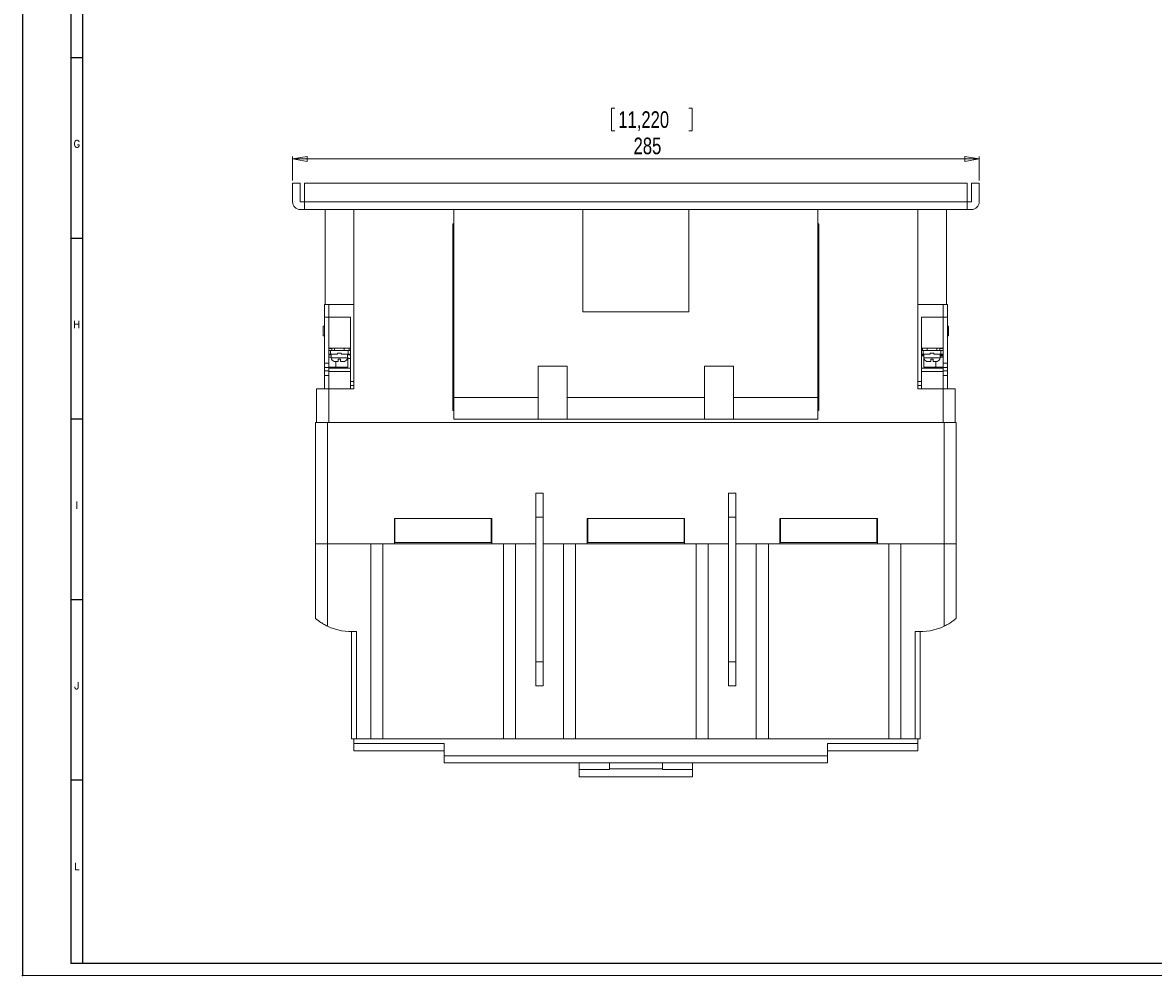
# Model space of a CAD drawing. Header units: millimetres. Extents: x 0 to 1189, y 0 to 841.
# Tile 1 of 10: x 0 to 469, y 0 to 396. Entities that reach past the tile are written whole.
import ezdxf

# ---------------------------------------------------------------- set-up
doc = ezdxf.new("R2010")
doc.units = ezdxf.units.MM
doc.header["$PDSIZE"] = -1
doc.layers.add('FORMATO', color=7, linetype='Continuous')
doc.styles.add('SLDTEXTSTYLE0', font='ROMANS')
doc.styles.add('SLDTEXTSTYLE3', font='TXT', dxfattribs={"width": 0.75})
doc.dimstyles.new('SLDDIMSTYLE0', dxfattribs={"dimtxt": 6.879167, "dimasz": 6, "dimexe": 0, "dimexo": 0.0625, "dimgap": 1.719792, "dimtad": 1, "dimdec": 1, "dimrnd": 1e-09, "dimzin": 12, "dimdsep": 46, "dimtxsty": 'SLDTEXTSTYLE3', "dimblk1": 'CLOSED', "dimblk2": 'CLOSED', "dimsah": 1, "dimcen": 0.09, "dimadec": 0, "dimazin": 3, "dimtfac": 1, "dimtdec": 1, "dimtofl": 0, "dimtmove": 0, "dimatfit": 3, "dimldrblk": 'CLOSED', "dimfxl": 0, "dimfrac": 2, "dimtolj": 1, "dimtzin": 12, "dimarcsym": 0})

# ---------------------------------------------------------------- blocks, each defined once
blk = doc.blocks.new('_CLOSED')
at = {"color": 0, "linetype": 'ByBlock', "lineweight": -2}
for p, q in [((-1, 0.166667), (0, 0)), ((-1, 0.166667), (-1, -0.166667)), ((0, 0), (-1, -0.166667)), ((0, 0), (-1, 0))]:
    blk.add_line(p, q, dxfattribs=at)
blk = doc.blocks.new('_D_5')
at = {"color": 7, "linetype": 'Continuous', "lineweight": 0}
for p, q in [((244.46, 360.06), (244.46, 350.77)), ((244.46, 360.06), (245.85, 360.06)), ((277.98, 360.06), (276.58, 360.06)), ((277.98, 360.06), (277.98, 350.77)), ((244.46, 350.77), (245.85, 350.77)), ((277.98, 350.77), (276.58, 350.77)), ((112.05, 330.03), (112.05, 340.03)), ((112.05, 339.03), (397.05, 339.03)), ((397.05, 330.03), (397.05, 340.03))]:
    blk.add_line(p, q, dxfattribs=at)
at = {"color": 7, "linetype": 'Continuous', "lineweight": 0, "xscale": 6, "yscale": 6, "rotation": 180.0000000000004}
blk.add_blockref('_CLOSED', (112.05, 339.03, -123.16), dxfattribs=at)
at = {"color": 7, "linetype": 'Continuous', "lineweight": 0, "xscale": 6, "yscale": 6}
blk.add_blockref('_CLOSED', (397.05, 339.03, -123.16), dxfattribs=at)
at = {"color": 7, "linetype": 'Continuous', "lineweight": 0, "char_height": 6.879, "attachment_point": 1, "style": 'SLDTEXTSTYLE3'}
for s, insert in [('11,220', (247.25, 358.82)), ('285', (253.6, 347.89))]:
    blk.add_mtext(s, dxfattribs=dict(at, insert=insert))

msp = doc.modelspace()

# ---------------------------------------------------------------- linework, layer by layer
at = {"color": 7, "linetype": 'Continuous', "lineweight": 15}
for p, q in [((112.05, 321.23), (112.05, 329.03)), ((112.05, 329.03), (115.25, 329.03)), ((115.25, 329.03), (115.25, 321.23)), ((117.05, 329.03), (117.05, 321.23)), ((392.05, 329.03), (117.05, 329.03)), ((392.05, 321.23), (392.05, 329.03)), ((393.85, 321.23), (393.85, 329.03)), ((393.85, 329.03), (397.05, 329.03)), ((397.05, 329.03), (397.05, 321.23)), ((115.25, 321.23), (117.05, 321.23)), ((392.05, 321.23), (117.05, 321.23)), ((117.05, 321.23), (117.05, 318.03)), ((392.05, 318.03), (392.05, 321.23)), ((392.05, 321.23), (393.85, 321.23)), ((117.05, 318.03), (115.25, 318.03)), ((392.05, 318.03), (117.05, 318.03)), ((125.55, 318.03), (125.55, 278.53)), ((137.55, 243.53), (137.55, 318.03)), ((179.05, 318.03), (179.05, 240.03)), ((232.55, 275.53), (232.55, 318.03)), ((276.55, 318.03), (276.55, 275.53)), ((330.05, 240.03), (330.05, 318.03)), ((371.55, 243.53), (371.55, 318.03)), ((383.55, 278.53), (383.55, 318.03)), ((393.85, 318.03), (392.05, 318.03)), ((178.55, 234.53), (178.55, 312.03)), ((178.55, 312.03), (179.05, 312.03)), ((330.05, 312.03), (330.55, 312.03)), ((330.55, 312.03), (330.55, 234.53)), ((125.25, 278.53), (125.25, 273.33)), ((125.55, 278.53), (125.25, 278.53)), ((137.55, 278.53), (125.55, 278.53)), ((127.05, 273.33), (127.05, 278.53)), ((371.55, 278.53), (383.55, 278.53)), ((382.05, 273.33), (382.05, 278.53)), ((383.55, 278.53), (383.85, 278.53)), ((383.85, 273.33), (383.85, 278.53)), ((127.05, 273.33), (125.25, 273.33)), ((125.25, 273.33), (125.25, 254.28)), ((127.05, 254.28), (127.05, 273.33)), ((127.05, 273.33), (136.05, 273.33)), ((136.05, 273.33), (136.05, 246.64)), ((276.55, 275.53), (232.55, 275.53)), ((373.05, 273.33), (382.05, 273.33)), ((373.05, 246.64), (373.05, 273.33)), ((383.85, 273.33), (382.05, 273.33)), ((382.05, 254.28), (382.05, 273.33)), ((383.85, 254.28), (383.85, 273.33)), ((125.25, 269.53), (124.75, 269.53)), ((124.75, 269.53), (124.75, 265.53)), ((384.35, 269.53), (383.85, 269.53)), ((384.35, 265.53), (384.35, 269.53)), ((124.75, 265.53), (125.25, 265.53)), ((383.85, 265.53), (384.35, 265.53)), ((127.05, 260.43), (136.05, 260.43)), ((127.05, 260.33), (128.35, 260.23)), ((127.75, 259.43), (127.05, 259.43)), ((127.45, 260.3), (127.45, 260.43)), ((127.75, 257.93), (127.75, 259.43)), ((135.15, 259.43), (127.75, 259.43)), ((128.35, 260.23), (128.35, 259.43)), ((129.45, 260.43), (129.45, 259.43)), ((130.7, 258.43), (132.2, 258.43)), ((130.7, 257.93), (130.7, 258.43)), ((132.2, 258.43), (132.2, 257.93)), ((133.45, 259.43), (133.45, 260.43)), ((135.15, 257.93), (135.15, 259.43)), ((136.05, 259.43), (135.15, 259.43)), ((373.05, 260.43), (382.05, 260.43)), ((373.75, 259.43), (373.05, 259.43)), ((373.75, 259.43), (373.75, 257.93)), ((381.15, 259.43), (373.75, 259.43)), ((375.45, 260.43), (375.45, 259.43)), ((376.7, 257.93), (376.7, 258.43)), ((376.7, 258.43), (378.2, 258.43)), ((378.2, 258.43), (378.2, 257.93)), ((379.45, 259.43), (379.45, 260.43)), ((382.05, 260.33), (380.75, 260.23)), ((380.75, 260.23), (380.75, 259.43)), ((381.15, 257.93), (381.15, 259.43)), ((382.05, 259.43), (381.15, 259.43)), ((381.65, 260.43), (381.65, 260.3)), ((127.05, 254.28), (125.25, 254.28)), ((125.25, 254.28), (125.25, 252.4)), ((127.05, 257.93), (127.75, 257.93)), ((128.1, 257.73), (127.05, 257.73)), ((127.05, 256.73), (128.1, 256.73)), ((127.05, 252.4), (127.05, 254.28)), ((127.75, 257.93), (130.7, 257.93)), ((128.1, 257.93), (128.1, 256.43)), ((129.35, 254.96), (129.67, 254.93)), ((130.05, 252.63), (130.05, 254.93)), ((131.95, 255.93), (130.95, 255.93)), ((132.2, 257.93), (135.15, 257.93)), ((133.23, 254.93), (133.55, 254.96)), ((134.8, 256.43), (134.8, 257.93)), ((136.05, 257.73), (134.8, 257.73)), ((134.8, 256.73), (135.05, 256.73)), ((135.05, 252.63), (135.05, 256.73)), ((135.05, 256.13), (136.05, 256.13)), ((135.15, 257.93), (136.05, 257.93)), ((373.05, 257.93), (373.75, 257.93)), ((374.1, 257.73), (373.05, 257.73)), ((373.05, 257.23), (374.1, 257.23)), ((373.75, 257.93), (376.7, 257.93)), ((374.05, 252.63), (374.05, 256.73)), ((374.1, 256.73), (374.05, 256.73)), ((374.1, 257.93), (374.1, 256.43)), ((375.35, 254.96), (375.67, 254.93)), ((377.95, 255.93), (376.95, 255.93)), ((378.2, 257.93), (381.15, 257.93)), ((379.05, 252.63), (379.05, 254.93)), ((379.23, 254.93), (379.55, 254.96)), ((380.8, 256.43), (380.8, 257.93)), ((382.05, 257.73), (380.8, 257.73)), ((380.8, 257.23), (382.05, 257.23)), ((382.05, 256.73), (380.8, 256.73)), ((381.15, 257.93), (382.05, 257.93)), ((383.85, 254.28), (382.05, 254.28)), ((382.05, 254.28), (382.05, 252.4)), ((383.85, 252.4), (383.85, 254.28)), ((127.05, 252.4), (125.25, 252.4)), ((125.25, 252.4), (125.25, 251.09)), ((125.25, 251.09), (127.05, 251.09)), ((125.25, 251.09), (125.25, 249.11)), ((127.05, 249.11), (125.25, 249.11)), ((125.25, 249.11), (125.25, 243.53)), ((127.05, 252.63), (130.05, 252.63)), ((127.05, 251.09), (127.05, 252.4)), ((136.05, 252.13), (127.05, 252.13)), ((127.05, 251.09), (127.05, 249.11)), ((127.05, 250.7), (136.05, 250.7)), ((127.05, 243.53), (127.05, 249.11)), ((130.05, 252.63), (135.05, 252.63)), ((214.05, 253.03), (226.05, 253.03)), ((214.05, 240.03), (214.05, 253.03)), ((226.05, 253.03), (226.05, 240.03)), ((283.05, 253.03), (295.05, 253.03)), ((283.05, 240.03), (283.05, 253.03)), ((295.05, 253.03), (295.05, 240.03)), ((382.05, 252.13), (373.05, 252.13)), ((373.05, 250.7), (382.05, 250.7)), ((379.05, 252.63), (374.05, 252.63)), ((382.05, 252.63), (379.05, 252.63)), ((382.05, 252.4), (383.85, 252.4)), ((382.05, 252.4), (382.05, 251.09)), ((382.05, 251.09), (383.85, 251.09)), ((382.05, 249.11), (382.05, 251.09)), ((383.85, 249.11), (382.05, 249.11)), ((382.05, 243.53), (382.05, 249.11)), ((383.85, 251.09), (383.85, 252.4)), ((383.85, 249.11), (383.85, 251.09)), ((383.85, 243.53), (383.85, 249.11)), ((136.05, 246.64), (137.55, 246.64)), ((136.05, 246.64), (136.05, 244.92)), ((136.05, 244.92), (137.55, 244.92)), ((136.05, 244.92), (136.05, 243.53)), ((373.05, 246.64), (371.55, 246.64)), ((373.05, 244.92), (371.55, 244.92)), ((373.05, 244.92), (373.05, 246.64)), ((373.05, 243.53), (373.05, 244.92)), ((122.05, 229.53), (122.05, 243.53)), ((127.05, 243.53), (122.05, 243.53)), ((127.05, 229.53), (127.05, 243.53)), ((137.55, 243.53), (127.05, 243.53)), ((179.05, 240.03), (214.05, 240.03)), ((179.05, 231.03), (179.05, 240.03)), ((214.05, 231.03), (214.05, 240.03)), ((226.05, 240.03), (283.05, 240.03)), ((226.05, 231.03), (226.05, 240.03)), ((283.05, 231.03), (283.05, 240.03)), ((295.05, 240.03), (330.05, 240.03)), ((295.05, 231.03), (295.05, 240.03)), ((330.05, 231.03), (330.05, 240.03)), ((382.05, 243.53), (371.55, 243.53)), ((382.05, 229.53), (382.05, 243.53)), ((387.05, 243.53), (382.05, 243.53)), ((387.05, 229.53), (387.05, 243.53)), ((179.05, 234.53), (178.55, 234.53)), ((214.05, 231.03), (179.05, 231.03)), ((226.05, 231.03), (214.05, 231.03)), ((283.05, 231.03), (226.05, 231.03)), ((295.05, 231.03), (283.05, 231.03)), ((330.05, 231.03), (295.05, 231.03)), ((330.55, 234.53), (330.05, 234.53)), ((121.55, 179.23), (121.55, 229.53)), ((126.55, 229.53), (121.55, 229.53)), ((126.55, 179.23), (126.55, 229.53)), ((382.55, 229.53), (126.55, 229.53)), ((382.05, 229.53), (127.05, 229.53)), ((382.55, 179.23), (382.55, 229.53)), ((387.55, 229.53), (382.55, 229.53)), ((387.55, 179.23), (387.55, 229.53)), ((216.05, 200.23), (213.05, 200.23)), ((213.05, 200.23), (213.05, 190.23)), ((216.05, 200.23), (216.05, 190.23)), ((293.05, 200.23), (293.05, 190.23)), ((296.05, 200.23), (293.05, 200.23)), ((296.05, 200.23), (296.05, 190.23)), ((154.3, 189.73), (154.55, 189.73)), ((154.3, 179.23), (154.3, 189.73)), ((154.55, 179.73), (154.55, 189.73)), ((194.55, 189.73), (154.55, 189.73)), ((194.55, 179.73), (194.55, 189.73)), ((194.55, 189.73), (194.8, 189.73)), ((194.8, 189.73), (194.8, 179.23)), ((216.05, 190.23), (213.05, 190.23)), ((213.05, 190.23), (213.05, 130.23)), ((216.05, 190.23), (216.05, 130.23)), ((234.3, 189.73), (234.55, 189.73)), ((234.3, 179.23), (234.3, 189.73)), ((234.55, 179.73), (234.55, 189.73)), ((274.55, 189.73), (234.55, 189.73)), ((274.55, 179.73), (274.55, 189.73)), ((274.55, 189.73), (274.8, 189.73)), ((274.8, 189.73), (274.8, 179.23)), ((296.05, 190.23), (293.05, 190.23)), ((293.05, 190.23), (293.05, 130.23)), ((296.05, 190.23), (296.05, 130.23)), ((314.3, 189.73), (314.55, 189.73)), ((314.3, 179.23), (314.3, 189.73)), ((314.55, 179.73), (314.55, 189.73)), ((354.55, 189.73), (314.55, 189.73)), ((354.55, 179.73), (354.55, 189.73)), ((354.55, 189.73), (354.8, 189.73)), ((354.8, 189.73), (354.8, 179.23)), ((121.55, 148.29), (121.55, 179.23)), ((121.55, 179.23), (126.55, 179.23)), ((126.55, 145.01), (126.55, 179.23)), ((126.55, 179.23), (154.3, 179.23)), ((144.55, 98.23), (144.55, 179.23)), ((149.55, 179.23), (149.55, 98.23)), ((194.8, 179.23), (154.3, 179.23)), ((154.55, 179.73), (194.55, 179.73)), ((194.8, 179.23), (213.05, 179.23)), ((199.55, 98.23), (199.55, 179.23)), ((204.55, 179.23), (204.55, 98.23)), ((216.05, 179.23), (234.3, 179.23)), ((224.55, 98.23), (224.55, 179.23)), ((229.55, 179.23), (229.55, 98.23)), ((274.8, 179.23), (234.3, 179.23)), ((234.55, 179.73), (274.55, 179.73)), ((274.8, 179.23), (293.05, 179.23)), ((279.55, 98.23), (279.55, 179.23)), ((284.55, 179.23), (284.55, 98.23)), ((296.05, 179.23), (314.3, 179.23)), ((304.55, 98.23), (304.55, 179.23)), ((309.55, 179.23), (309.55, 98.23)), ((354.8, 179.23), (314.3, 179.23)), ((314.55, 179.73), (354.55, 179.73)), ((354.8, 179.23), (382.55, 179.23)), ((359.55, 98.23), (359.55, 179.23)), ((364.55, 179.23), (364.55, 98.23)), ((382.55, 145.01), (382.55, 179.23)), ((382.55, 179.23), (387.55, 179.23)), ((387.55, 148.29), (387.55, 179.23)), ((136.55, 98.23), (136.55, 142.73)), ((138.55, 142.81), (138.55, 98.23)), ((370.55, 98.23), (370.55, 142.81)), ((372.55, 142.73), (372.55, 98.23)), ((216.05, 130.23), (213.05, 130.23)), ((213.05, 130.23), (213.05, 120.23)), ((216.05, 130.23), (216.05, 120.23)), ((296.05, 130.23), (293.05, 130.23)), ((293.05, 130.23), (293.05, 120.23)), ((296.05, 130.23), (296.05, 120.23)), ((213.05, 120.23), (216.05, 120.23)), ((293.05, 120.23), (296.05, 120.23)), ((138.55, 98.23), (136.55, 98.23)), ((137.55, 98.23), (137.55, 96.23)), ((137.55, 96.23), (175.04, 96.23)), ((137.55, 96.23), (137.55, 93.23)), ((138.55, 98.23), (144.55, 98.23)), ((144.55, 98.23), (204.55, 98.23)), ((175.04, 96.23), (175.04, 91.23)), ((204.55, 98.23), (224.55, 98.23)), ((224.55, 98.23), (284.55, 98.23)), ((284.55, 98.23), (304.55, 98.23)), ((304.55, 98.23), (364.55, 98.23)), ((334.05, 96.23), (371.55, 96.23)), ((334.05, 91.23), (334.05, 96.23)), ((364.55, 98.23), (370.55, 98.23)), ((372.55, 98.23), (370.55, 98.23)), ((371.55, 98.23), (371.55, 96.23)), ((371.55, 96.23), (371.55, 93.23)), ((175.04, 93.23), (137.55, 93.23)), ((175.04, 91.23), (334.05, 91.23)), ((175.04, 88.23), (175.04, 91.23)), ((334.05, 93.23), (371.55, 93.23)), ((334.05, 91.23), (334.05, 88.23)), ((175.04, 88.23), (334.05, 88.23)), ((231.05, 88.23), (231.05, 85.5)), ((231.05, 85.5), (231.05, 82.5)), ((243.55, 85.5), (231.05, 85.5)), ((243.55, 88.23), (243.55, 85.73)), ((243.55, 85.73), (265.55, 85.73)), ((243.55, 85.73), (243.55, 85.5)), ((265.55, 85.73), (265.55, 88.23)), ((265.55, 85.5), (265.55, 85.73)), ((278.05, 85.5), (265.55, 85.5)), ((278.05, 88.23), (278.05, 85.5)), ((278.05, 82.5), (278.05, 85.5)), ((231.05, 82.5), (278.05, 82.5))]:
    msp.add_line(p, q, dxfattribs=at)
at = {"color": 8, "linetype": 'Continuous', "lineweight": 15}
for p, q in [((127.95, 260.43), (127.95, 260.26)), ((135.55, 260.43), (135.55, 259.43)), ((373.55, 259.43), (373.55, 260.43)), ((381.15, 260.26), (381.15, 260.43)), ((128.1, 256.43), (134.8, 256.43)), ((374.1, 256.43), (380.8, 256.43))]:
    msp.add_line(p, q, dxfattribs=at)
at = {"color": 7, "linetype": 'Continuous', "lineweight": 15}
for centre, radius, start, end in [((115.25, 321.23), 3.2, 180, 270), ((393.85, 321.23), 3.2, 270, 0), ((129.6, 256.43), 1.5, 180, 260.3346), ((133.3, 256.43), 1.5, 279.6669, 0), ((375.6, 256.43), 1.5, 180, 260.3346), ((379.3, 256.43), 1.5, 279.6669, 0), ((136.55, 165.73), 23, 244.2285, 274.9885), ((372.55, 165.73), 23, 265.0115, 295.7715)]:
    msp.add_arc(centre, radius, start, end, dxfattribs=at)
for points, knots in [([(129.67, 254.93), (129.72, 254.93), (129.83, 254.93), (130.13, 254.93), (130.5, 254.93), (130.8, 254.93), (130.95, 254.93)], [0, 0, 0, 0, 0.245858, 0.499996, 0.754137, 1, 1, 1, 1]), ([(130.95, 254.93), (130.95, 254.94), (130.95, 254.98), (130.95, 255.26), (130.95, 255.6), (130.95, 255.84), (130.95, 255.93)], [0, 0, 0, 0, 0.291579, 0.5756614, 0.8502312, 1, 1, 1, 1]), ([(131.95, 255.93), (131.95, 255.77), (131.95, 255.47), (131.95, 255.13), (131.95, 254.95), (131.95, 254.93), (131.95, 254.93)], [0, 0, 0, 0, 0.269158, 0.538246, 0.809452, 1, 1, 1, 1]), ([(131.95, 254.93), (132.09, 254.93), (132.39, 254.93), (132.77, 254.93), (133.07, 254.93), (133.18, 254.93), (133.23, 254.93)], [0, 0, 0, 0, 0.245864, 0.500004, 0.754142, 1, 1, 1, 1]), ([(375.67, 254.93), (375.72, 254.93), (375.83, 254.93), (376.13, 254.93), (376.5, 254.93), (376.8, 254.93), (376.95, 254.93)], [0, 0, 0, 0, 0.2458547, 0.4999948, 0.754135, 1, 1, 1, 1]), ([(376.95, 254.93), (376.95, 254.94), (376.95, 254.98), (376.95, 255.26), (376.95, 255.6), (376.95, 255.84), (376.95, 255.93)], [0, 0, 0, 0, 0.291579, 0.5756614, 0.8502312, 1, 1, 1, 1]), ([(377.95, 255.93), (377.95, 255.77), (377.95, 255.47), (377.95, 255.13), (377.95, 254.95), (377.95, 254.93), (377.95, 254.93)], [0, 0, 0, 0, 0.269158, 0.538246, 0.809452, 1, 1, 1, 1]), ([(377.95, 254.93), (378.09, 254.93), (378.39, 254.93), (378.77, 254.93), (379.07, 254.93), (379.18, 254.93), (379.23, 254.93)], [0, 0, 0, 0, 0.2458635, 0.5000021, 0.7541407, 1, 1, 1, 1]), ([(121.55, 148.29), (121.59, 148.26), (121.67, 148.19), (122.32, 147.64), (123.39, 146.84), (124.87, 145.87), (126, 145.29), (126.55, 145.01)], [0, 0, 0, 0, 0.165545, 0.330301, 0.556031, 0.784885, 1, 1, 1, 1]), ([(382.55, 145.01), (383.18, 145.34), (384.44, 145.99), (385.96, 147.02), (386.97, 147.8), (387.47, 148.23), (387.53, 148.27), (387.55, 148.29)], [0, 0, 0, 0, 0.248319, 0.49623, 0.710246, 0.879585, 1, 1, 1, 1])]:
    msp.add_open_spline(points, degree=3, knots=knots, dxfattribs=at)
at = {"layer": 'FORMATO'}
for p, q in [((0, 841), (0, 0)), ((20, 831), (20, 5)), ((25, 5), (25, 831)), ((25, 381), (20, 381)), ((25, 306), (20, 306)), ((25, 231), (20, 231)), ((25, 156), (20, 156)), ((25, 81), (20, 81)), ((25, 5), (20, 5)), ((1181.52, 5), (22.52, 5))]:
    msp.add_line(p, q, dxfattribs=at)
at = {"layer": 'FORMATO', "lineweight": 0}
msp.add_line((0, 0), (1189, 0), dxfattribs=at)
at = {"layer": 'FORMATO', "color": 7}
msp.add_point((0, 0), dxfattribs=at)

# ---------------------------------------------------------------- texts
at = {"layer": 'FORMATO', "char_height": 3, "attachment_point": 2, "style": 'SLDTEXTSTYLE0'}
for s, insert in [('G', (22.5, 346.8)), ('H', (22.48, 271.8)), ('I', (22.49, 196.8)), ('J', (22.49, 121.8)), ('L', (22.51, 46.8))]:
    msp.add_mtext(s, dxfattribs=dict(at, insert=insert))

# ---------------------------------------------------------------- dimensions: what is measured, and where the dimension line sits
at = {"color": 7, "linetype": 'Continuous', "lineweight": 0}
dim = msp.add_linear_dim(base=(397.05, 339.03), p1=(112.05, 329.03), p2=(397.05, 329.03), dimstyle='SLDDIMSTYLE0', dxfattribs=at)
dim.commit()
dim.dimension.update_dxf_attribs({"geometry": '_D_5', "text_midpoint": (261.22, 339.03), "dimtype": 160})

doc.saveas('drawing.dxf')
